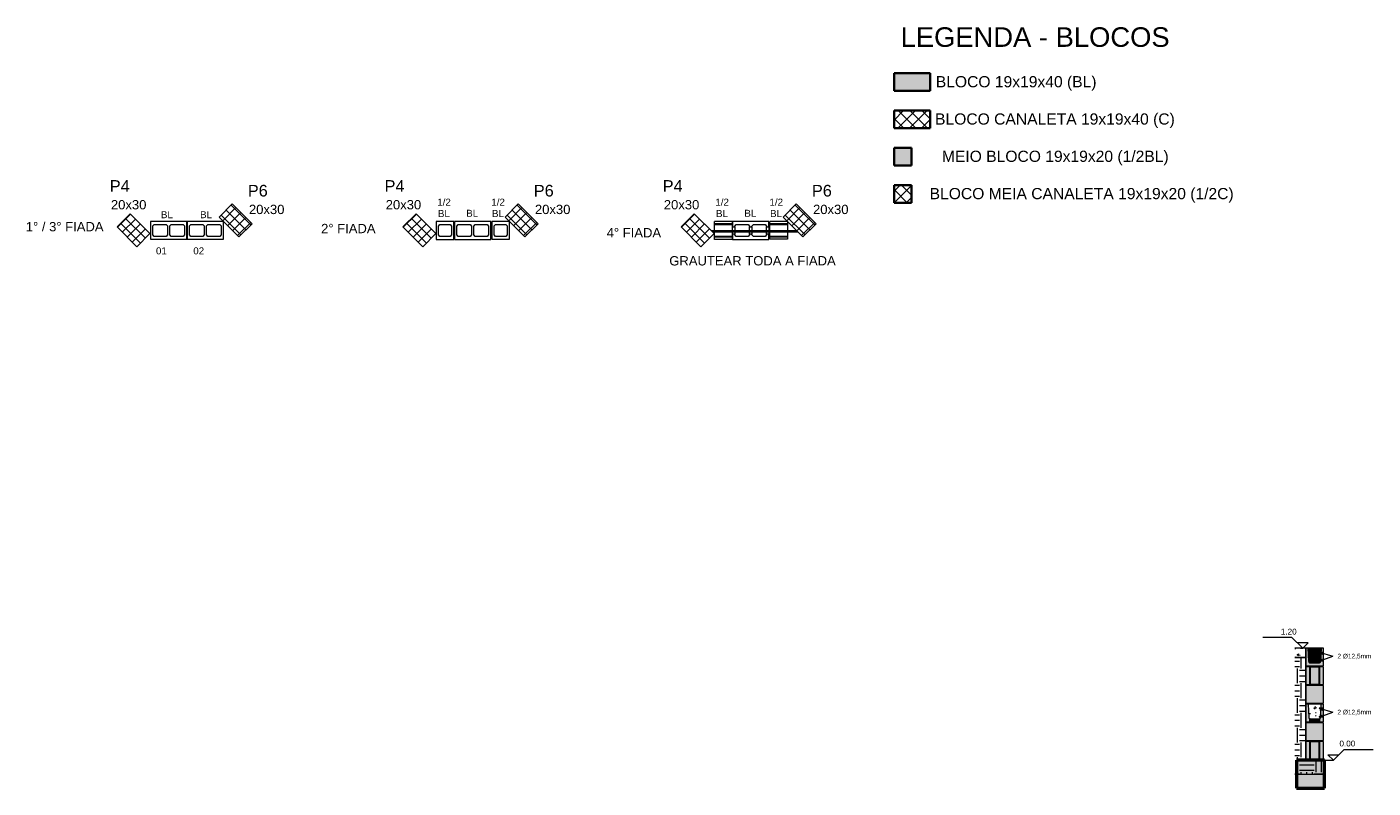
# Model space of a CAD drawing. Header units: centimetres. Extents: x -130 to 7200, y -149 to 786.
# Tile 10 of 10: x 5756 to 7200, y -30 to 786. Entities that reach past the tile are written whole.
import ezdxf

# ---------------------------------------------------------------- set-up
doc = ezdxf.new("R2010")
doc.units = ezdxf.units.CM
doc.layers.add('A-DETL', color=7, linetype='Continuous', lineweight=18, true_color=0x00a600)
for name, color, linetype, lineweight in [('A-DETL-GENF', 7, 'Continuous', 18), ('A-DETL-THIN', 7, 'Continuous', 18), ('A-GENM', 7, 'Continuous', 18), ('G-ANNO-DIMS', 7, 'Continuous', 9), ('G-ANNO-TEXT', 7, 'Continuous', 9), ('S-BEAM', 7, 'Continuous', 18), ('S-COLS', 7, 'Continuous', 18), ('S-COLS-IDEN', 7, 'Continuous', 9), ('S-RBAR', 7, 'Continuous', 18)]:
    doc.layers.add(name, color=color, linetype=linetype, lineweight=lineweight)
doc.styles.add('Arial', font='arial.ttf', dxfattribs={"height": 12.5})
doc.styles.add('Arial_1', font='arial.ttf', dxfattribs={"height": 10})
doc.styles.add('Arial_3', font='arial.ttf', dxfattribs={"height": 12})
doc.styles.add('Arial_4', font='arial.ttf', dxfattribs={"height": 21})
doc.styles.add('Arial_5', font='arial.ttf', dxfattribs={"height": 6.25})
doc.styles.add('Arial_B', font='arial.ttf', dxfattribs={"height": 10})
doc.styles.add('Arial_B_1', font='arial.ttf', dxfattribs={"height": 7.5})
doc.styles.add('Arial_B_2', font='arial.ttf', dxfattribs={"height": 5})
pattern_1 = [(45, (5385.3066, 994.274), (-5.3033, 5.3033), []), (135, (5385.3066, 994.274), (-5.3033, -5.3033), [])]
pattern_2 = [(45, (5692, 994.274), (-5.3033, 5.3033), []), (135, (5692, 994.274), (-5.3033, -5.3033), [])]
pattern_3 = [(45, (5990.244, 994.274), (-5.3033, 5.3033), []), (135, (5990.244, 994.274), (-5.3033, -5.3033), [])]
pattern_4 = [(45, (5605.3765, 0), (-6.36396, 6.36396), []), (135, (5605.3765, 0), (-6.36396, -6.36396), [])]
pattern_5 = [(50, (7136.973, 5), (18.219, -1.5938), [1.905, -20.955]), (355, (7136.973, 5), (-3.5242, 19.106), [1.524, -16.764]), (100.451, (7138.491, 4.867), (14.6942, 17.512), [1.619, -17.809]), (46.184, (7136.973, 10.08), (27.1077, -4.2045), [2.857, -31.432]), (96.636, (7139.232, 9.73), (23.7407, 24.743), [2.429, -26.714]), (351.184, (7136.973, 10.08), (23.7406, 24.743), [2.286, -25.146]), (21, (7139.513, 8.81), (15.162, -10.2267), [1.905, -20.955]), (326, (7139.513, 8.81), (6.1803, 18.419), [1.524, -16.764]), (71.451, (7140.776, 7.958), (21.3418, 8.1924), [1.619, -17.809]), (37.5, (7136.973, 5), (0.30864, 8.4551), [0.8382, -15.723, 0.8382, -16.18, -16.827]), (37.5, (7136.973, 5), (0.30864, 8.4551), [-33.579, 0.8382, -15.989]), (7.5, (7136.973, 5), (6.6816, 10.0178), [0.8382, -8.865, 0.8382, -15.342, -6.413]), (7.5, (7136.973, 5), (6.6816, 10.0178), [-25.883, 0.8382, -5.575]), (327.5, (7131.308, 5), (13.55866, -0.57276), [0.8382, -5.512, 0.8382, -18.974, -26.289]), (327.5, (7131.308, 5), (13.55866, -0.57276), [-26.162, 0.8382, -25.451]), (317.5, (7128.768, 5), (14.8125, 2.5429), [0.8382, -7.417, 0.8382, -12.319, -18.669]), (317.5, (7128.768, 5), (14.8125, 2.5429), [-21.412, 0.8382, -17.831])]

# ---------------------------------------------------------------- blocks, each defined once
blk = doc.blocks.new('Bloco de Concreto - Inteiro - Família 20 x 40 - Classe A-566821-1_ FIADA _ 3_ FIADA - PAREDE 03')
at = {"layer": 'A-GENM'}
for p, q in [((19.5, 9.5), (-19.5, 9.5)), ((-19.5, 9.5), (-19.5, -9.5)), ((-17, 4.8), (-15.5, 6.3)), ((-17, -4.8), (-17, 4.8)), ((-15.5, 6.3), (-2.75, 6.3)), ((-2.75, 6.3), (-1.25, 4.8)), ((-1.25, 4.8), (-1.25, -4.8)), ((1.25, 4.8), (2.75, 6.3)), ((1.25, -4.8), (1.25, 4.8)), ((2.75, 6.3), (15.5, 6.3)), ((15.5, 6.3), (17, 4.8)), ((17, 4.8), (17, -4.8)), ((19.5, -9.5), (19.5, 9.5)), ((-19.5, -9.5), (19.5, -9.5)), ((-15.5, -6.3), (-17, -4.8)), ((-2.75, -6.3), (-15.5, -6.3)), ((-1.25, -4.8), (-2.75, -6.3)), ((2.75, -6.3), (1.25, -4.8)), ((15.5, -6.3), (2.75, -6.3)), ((17, -4.8), (15.5, -6.3))]:
    blk.add_line(p, q, dxfattribs=at)
blk = doc.blocks.new('Bloco de Concreto - Meio - Família 20 x 40 - Classe A-568129-2_ FIADA - PAREDE 03')
at = {"layer": 'A-GENM'}
for p, q in [((9.5, 9.5), (-9.5, 9.5)), ((-9.5, 9.5), (-9.5, -9.5)), ((-7, 4.8), (-5.5, 6.3)), ((-7, -4.8), (-7, 4.8)), ((-5.5, 6.3), (5.5, 6.3)), ((5.5, 6.3), (7, 4.8)), ((7, 4.8), (7, -4.8)), ((9.5, -9.5), (9.5, 9.5)), ((-9.5, -9.5), (9.5, -9.5)), ((-5.5, -6.3), (-7, -4.8)), ((5.5, -6.3), (-5.5, -6.3)), ((7, -4.8), (5.5, -6.3))]:
    blk.add_line(p, q, dxfattribs=at)
blk = doc.blocks.new('Bloco de Concreto - Inteiro - Família 20 x 40 - Classe A-566821-2_ FIADA - PAREDE 03')
at = {"layer": 'A-GENM'}
for p, q in [((19.5, 9.5), (-19.5, 9.5)), ((-19.5, 9.5), (-19.5, -9.5)), ((-17, 4.8), (-15.5, 6.3)), ((-17, -4.8), (-17, 4.8)), ((-15.5, 6.3), (-2.75, 6.3)), ((-2.75, 6.3), (-1.25, 4.8)), ((-1.25, 4.8), (-1.25, -4.8)), ((1.25, 4.8), (2.75, 6.3)), ((1.25, -4.8), (1.25, 4.8)), ((2.75, 6.3), (15.5, 6.3)), ((15.5, 6.3), (17, 4.8)), ((17, 4.8), (17, -4.8)), ((19.5, -9.5), (19.5, 9.5)), ((-19.5, -9.5), (19.5, -9.5)), ((-15.5, -6.3), (-17, -4.8)), ((-2.75, -6.3), (-15.5, -6.3)), ((-1.25, -4.8), (-2.75, -6.3)), ((2.75, -6.3), (1.25, -4.8)), ((15.5, -6.3), (2.75, -6.3)), ((17, -4.8), (15.5, -6.3))]:
    blk.add_line(p, q, dxfattribs=at)
blk = doc.blocks.new('Bloco de Concreto - Meia Canaleta - Família 20 x 40 - Classe A-568130-4_ FIADA - PAREDE 03')
at = {"layer": 'A-GENM'}
for p, q in [((-9.5, 7), (-9.5, 9.5)), ((9.5, 9.5), (-9.5, 9.5)), ((-9.5, 6.3), (-9.5, 7)), ((9.5, 7), (-9.5, 7)), ((-9.5, 4.9), (-9.5, 6.3)), ((-9.5, 6.3), (9.5, 6.3)), ((-9.5, -0.1), (-9.5, 4.9)), ((9.5, 9.5), (9.5, 7)), ((9.5, 7), (9.5, 6.3)), ((9.5, 6.3), (9.5, 4.9)), ((9.5, 4.9), (9.5, -0.1)), ((-9.5, -4.9), (-9.5, -1.4)), ((-9.5, -6.3), (-9.5, -4.9)), ((-9.5, -7), (-9.5, -6.3)), ((9.5, -6.3), (-9.5, -6.3)), ((-9.5, -9.5), (-9.5, -7)), ((9.5, -7), (-9.5, -7)), ((9.5, -9.5), (-9.5, -9.5)), ((9.5, -1.4), (9.5, -4.9)), ((9.5, -4.9), (9.5, -6.3)), ((9.5, -6.3), (9.5, -7)), ((9.5, -7), (9.5, -9.5))]:
    blk.add_line(p, q, dxfattribs=at)
blk = doc.blocks.new('Bloco de Concreto - Meia Canaleta - Família 20 x 40 - Classe A-V58-4_ FIADA - PAREDE 03')
at = {"layer": 'A-GENM'}
for p, q in [((-9.5, 7), (-9.5, 9.5)), ((9.5, 9.5), (-9.5, 9.5)), ((-9.5, 6.3), (-9.5, 7)), ((9.5, 7), (-9.5, 7)), ((-9.5, 4.9), (-9.5, 6.3)), ((-9.5, 6.3), (9.5, 6.3)), ((-9.5, -0.1), (-9.5, 4.9)), ((9.5, 9.5), (9.5, 7)), ((9.5, 7), (9.5, 6.3)), ((9.5, 6.3), (9.5, 4.9)), ((9.5, 4.9), (9.5, -0.1)), ((-9.5, -4.9), (-9.5, -1.4)), ((-9.5, -6.3), (-9.5, -4.9)), ((-9.5, -7), (-9.5, -6.3)), ((9.5, -6.3), (-9.5, -6.3)), ((-9.5, -9.5), (-9.5, -7)), ((9.5, -7), (-9.5, -7)), ((9.5, -9.5), (-9.5, -9.5)), ((9.5, -1.4), (9.5, -4.9)), ((9.5, -4.9), (9.5, -6.3)), ((9.5, -6.3), (9.5, -7)), ((9.5, -7), (9.5, -9.5))]:
    blk.add_line(p, q, dxfattribs=at)
blk = doc.blocks.new('Bloco de Concreto - Canaleta Inteira - Família 20 x 40 - Classe A-568131-4_ FIADA - PAREDE 03')
at = {"layer": 'A-GENM'}
for p, q in [((-19.5, 9.5), (-19.5, 4)), ((19.5, 9.5), (-19.5, 9.5)), ((-19.5, 4), (-17, 4)), ((-19.5, -0.1), (-19.5, 4)), ((-17, 4.8), (-15.5, 6.3)), ((-17, 4), (-17, 4.8)), ((-17, 4), (-17, -0.1)), ((-15.5, 6.3), (-2.8, 6.3)), ((-2.8, 6.3), (-1.2, 4.8)), ((-1.2, 4.8), (-1.2, 4)), ((-1.2, 4), (1.2, 4)), ((-1.2, -0.1), (-1.2, 4)), ((1.2, 4.8), (2.8, 6.3)), ((1.2, 4), (1.2, 4.8)), ((1.2, 4), (1.2, -0.1)), ((2.8, 6.3), (15.5, 6.3)), ((15.5, 6.3), (17, 4.8)), ((17, 4.8), (17, 4)), ((17, 4), (19.5, 4)), ((17, -0.1), (17, 4)), ((19.5, 4), (19.5, 9.5)), ((19.5, 4), (19.5, -0.1)), ((-19.5, -4), (-19.5, -1.4)), ((-17, -4), (-19.5, -4)), ((-19.5, -4), (-19.5, -9.5)), ((-19.5, -9.5), (19.5, -9.5)), ((-17, -1.4), (-17, -4)), ((-17, -4.8), (-17, -4)), ((-15.5, -6.3), (-17, -4.8)), ((-2.8, -6.3), (-15.5, -6.3)), ((-1.2, -4.8), (-2.8, -6.3)), ((-1.2, -4), (-1.2, -1.4)), ((1.2, -4), (-1.2, -4)), ((-1.2, -4), (-1.2, -4.8)), ((1.2, -1.4), (1.2, -4)), ((1.2, -4.8), (1.2, -4)), ((2.8, -6.3), (1.2, -4.8)), ((15.5, -6.3), (2.8, -6.3)), ((17, -4.8), (15.5, -6.3)), ((17, -4), (17, -1.4)), ((19.5, -4), (17, -4)), ((17, -4), (17, -4.8)), ((19.5, -1.4), (19.5, -4)), ((19.5, -9.5), (19.5, -4))]:
    blk.add_line(p, q, dxfattribs=at)
blk = doc.blocks.new('Bloco de Concreto - Inteiro - Família 20 x 40 - Classe A-563312-Corte 1')
at = {"layer": 'A-GENM', "true_color": 0x808080}
h = blk.add_hatch(color=8, dxfattribs=at)
h.paths.add_polyline_path([(-235.1, 1), (-235.1, 20), (-239.4, 20), (-239.4, 1)])
h.paths.add_polyline_path([(-249.7, 1), (-249.7, 20), (-254.1, 20), (-254.1, 1)])
for points in [[(-249.7, 1), (-249.4, 1), (-249.4, 20), (-249.7, 20)], [(-239.8, 1), (-239.8, 20), (-249.4, 20), (-249.4, 1)], [(-239.8, 1), (-239.4, 1), (-239.4, 20), (-239.8, 20)]]:
    blk.add_hatch(color=8, dxfattribs=at).paths.add_polyline_path(points)
at = {"layer": 'A-GENM'}
for p, q in [((-249.7, 20), (-254.1, 20)), ((-254.1, 20), (-254.1, 1)), ((-249.7, 1), (-249.7, 20)), ((-249.7, 20), (-249.4, 20)), ((-249.4, 20), (-239.8, 20)), ((-249.4, 20), (-249.4, 1)), ((-239.8, 20), (-239.4, 20)), ((-239.8, 1), (-239.8, 20)), ((-235.1, 20), (-239.4, 20)), ((-239.4, 20), (-239.4, 1)), ((-235.1, 1), (-235.1, 20)), ((-254.1, 1), (-249.7, 1)), ((-249.4, 1), (-249.7, 1)), ((-239.8, 1), (-249.4, 1)), ((-239.4, 1), (-239.8, 1)), ((-239.4, 1), (-235.1, 1))]:
    blk.add_line(p, q, dxfattribs=at)
blk = doc.blocks.new('Bloco de Concreto - Meio - Família 20 x 40 - Classe A-561403-Corte 1')
at = {"layer": 'A-GENM', "true_color": 0x808080}
blk.add_hatch(color=8, dxfattribs=at).paths.add_polyline_path([(-235.1, 21), (-235.1, 40), (-254.1, 40), (-254.1, 21)])
at = {"layer": 'A-GENM'}
for p, q in [((-235.1, 40), (-254.1, 40)), ((-254.1, 40), (-254.1, 21)), ((-235.1, 21), (-235.1, 40)), ((-254.1, 21), (-235.1, 21))]:
    blk.add_line(p, q, dxfattribs=at)
blk = doc.blocks.new('Bloco de Concreto - Canaleta Inteira - Família 20 x 40 - Classe A-564278-Corte 1')
at = {"layer": 'A-GENM', "true_color": 0x808080}
for points in [[(-239.4, 41), (-235.1, 41), (-235.1, 60), (-237.6, 60), (-238.3, 45.6), (-238.4, 45.1), (-238.5, 44.9), (-238.7, 44.6), (-239, 44.4), (-239.4, 44.2), (-239.4, 41.3), (-249.7, 41.3), (-249.7, 44.2), (-249.8, 44.2), (-250.2, 44.4), (-250.5, 44.6), (-250.7, 44.9), (-250.8, 45.2), (-250.9, 45.6), (-251.6, 60), (-254.1, 60), (-254.1, 41), (-249.7, 41)], [(-249.4, 41.3), (-249.4, 44.2), (-249.5, 44.2), (-249.7, 44.2), (-249.7, 41.3), (-249.5, 41.3)], [(-239.8, 41.3), (-239.8, 44.2), (-249.4, 44.2), (-249.4, 41.3), (-240.6, 41.3)], [(-239.8, 41.3), (-239.4, 41.3), (-239.4, 44.2), (-239.8, 44.2)]]:
    blk.add_hatch(color=8, dxfattribs=at).paths.add_polyline_path(points)
at = {"layer": 'A-GENM'}
for p, q in [((-251.6, 60), (-254.1, 60)), ((-254.1, 60), (-254.1, 41)), ((-235.1, 60), (-237.6, 60)), ((-235.1, 41), (-235.1, 60)), ((-249.7, 41.3), (-249.7, 44.2)), ((-249.4, 44.2), (-249.4, 41.3)), ((-239.8, 41.3), (-239.8, 44.2)), ((-239.4, 44.2), (-239.4, 41.3)), ((-254.1, 41), (-235.1, 41)), ((-239.4, 41.3), (-249.7, 41.3))]:
    blk.add_line(p, q, dxfattribs=at)
blk = doc.blocks.new('Bloco de Concreto - Inteiro - Família 20 x 40 - Classe A-V59-Corte 1')
at = {"layer": 'A-GENM', "true_color": 0x808080}
h = blk.add_hatch(color=8, dxfattribs=at)
h.paths.add_polyline_path([(-254.1, 81), (-249.7, 81), (-249.7, 100), (-254.1, 100), (-254.1, 83.8)])
h.paths.add_polyline_path([(-235.1, 81), (-235.1, 100), (-239.4, 100), (-239.4, 81)])
for points in [[(-249.7, 81), (-249.4, 81), (-249.4, 100), (-249.7, 100), (-249.7, 83.8)], [(-239.8, 81), (-239.8, 100), (-249.4, 100), (-249.4, 81)], [(-239.8, 81), (-239.4, 81), (-239.4, 100), (-239.8, 100), (-239.8, 83.8)]]:
    blk.add_hatch(color=8, dxfattribs=at).paths.add_polyline_path(points)
at = {"layer": 'A-GENM'}
for p, q in [((-249.7, 100), (-254.1, 100)), ((-254.1, 100), (-254.1, 81)), ((-249.7, 81), (-249.7, 100)), ((-249.7, 100), (-249.4, 100)), ((-249.4, 100), (-239.8, 100)), ((-249.4, 100), (-249.4, 81)), ((-239.8, 100), (-239.4, 100)), ((-239.8, 81), (-239.8, 100)), ((-235.1, 100), (-239.4, 100)), ((-239.4, 100), (-239.4, 81)), ((-235.1, 81), (-235.1, 100)), ((-254.1, 81), (-249.7, 81)), ((-249.4, 81), (-249.7, 81)), ((-239.8, 81), (-249.4, 81)), ((-239.4, 81), (-239.8, 81)), ((-239.4, 81), (-235.1, 81))]:
    blk.add_line(p, q, dxfattribs=at)
blk = doc.blocks.new('Bloco de Concreto - Meia Canaleta - Família 20 x 40 - Classe A-562384-Corte 1')
at = {"layer": 'A-GENM', "true_color": 0x808080}
blk.add_hatch(color=8, dxfattribs=at).paths.add_polyline_path([(-239.7, 101), (-235.1, 101), (-235.1, 120), (-237.6, 120), (-238.3, 105.6), (-238.4, 105), (-238.7, 104.6), (-239.2, 104.3), (-239.7, 104.2), (-249.5, 104.2), (-250.1, 104.3), (-250.5, 104.6), (-250.8, 105.1), (-250.9, 105.6), (-251.6, 120), (-254.1, 120), (-254.1, 101), (-249.5, 101)])
at = {"layer": 'A-GENM'}
for p, q in [((-251.6, 120), (-254.1, 120)), ((-254.1, 120), (-254.1, 101)), ((-235.1, 120), (-237.6, 120)), ((-235.1, 101), (-235.1, 120)), ((-254.1, 101), (-235.1, 101))]:
    blk.add_line(p, q, dxfattribs=at)
at = {"layer": 'A-GENM', "color": 250, "true_color": 0x404040}
for p, q in [((-250.9, 105.6), (-251.6, 120)), ((-237.6, 120), (-238.3, 105.6)), ((-239.7, 104.2), (-249.5, 104.2))]:
    blk.add_line(p, q, dxfattribs=at)
for centre, radius, start, end in [((-249.5, 105.6), 1.41, 180, 199.9712), ((-249.5, 105.6), 1.41, 205.0288, 244.9712), ((-249.5, 105.6), 1.41, 250.0288, 270), ((-239.7, 105.6), 1.4, 270, 286.1442), ((-239.7, 105.6), 1.4, 287.9219, 289.9712), ((-239.7, 105.6), 1.4, 295.0288, 334.9712), ((-239.7, 105.6), 1.4, 340.0288, 0)]:
    blk.add_arc(centre, radius, start, end, dxfattribs=at)
at = {"layer": 'A-GENM'}
for centre, radius, start, end in [((-249.5, 105.6), 1.41, 199.9712, 205.0288), ((-249.5, 105.6), 1.41, 244.9712, 250.0288), ((-239.7, 105.6), 1.4, 289.9712, 295.0288), ((-239.7, 105.6), 1.4, 334.9712, 340.0288)]:
    blk.add_arc(centre, radius, start, end, dxfattribs=at)
blk = doc.blocks.new('Elevações de ponto - Elevação de spot 2 - Cabeça do nível-169080-Corte 1')
at = {"layer": 'G-ANNO-DIMS'}
for p, q in [((-269, 131.5), (-300.1, 131.5)), ((-257.5, 120), (-269, 131.5)), ((-251.7, 125.8), (-263.3, 125.8)), ((-257.5, 120), (-251.7, 125.8))]:
    blk.add_line(p, q, dxfattribs=at)

msp = doc.modelspace()

# ---------------------------------------------------------------- hatches: boundary and pattern name
at = {"layer": 'A-DETL-GENF', "true_color": 0xdddddd}
for points in [[(6725.121, 717.646), (6725.121, 736.646), (6686.363, 736.646), (6686.363, 717.646)], [(6705.123, 637.646), (6705.123, 656.646), (6686.363, 656.646), (6686.363, 637.646)]]:
    msp.add_hatch(color=254, dxfattribs=at).paths.add_polyline_path(points)
at = {"layer": 'A-DETL-GENF'}
h = msp.add_hatch(dxfattribs=at)
h.set_pattern_fill('FP_20', color=256, style=0, pattern_type=2)
h.set_pattern_definition(pattern_4)
h.paths.add_polyline_path([(6725.121, 677.646), (6725.121, 696.646), (6686.363, 696.646), (6686.363, 677.646)])
h = msp.add_hatch(dxfattribs=at)
h.set_pattern_fill('FP_20', color=256, style=0, pattern_type=2)
h.set_pattern_definition(pattern_4)
h.paths.add_polyline_path([(6705.123, 597.646), (6705.123, 616.646), (6686.363, 616.646), (6686.363, 597.646)])
at = {"layer": 'A-DETL-GENF', "true_color": 0xbfbfbf}
msp.add_hatch(color=9, dxfattribs=at).paths.add_polyline_path([(7142.447, 104.2), (7143.033, 104.34), (7143.435, 104.609), (7143.75, 105.123), (7143.845, 105.615), (7144.544, 120), (7130.544, 120), (7131.244, 105.615), (7131.386, 105.022), (7131.658, 104.614), (7132.178, 104.296), (7132.659, 104.2)])
at = {"layer": 'A-DETL-GENF'}
h = msp.add_hatch(dxfattribs=at)
h.set_pattern_fill('FP_21', color=256, style=0, pattern_type=2)
h.set_pattern_definition(pattern_5)
h.paths.add_polyline_path([(7142.447, 44.2), (7142.809, 44.248), (7143.146, 44.387), (7143.435, 44.609), (7143.657, 44.899), (7143.797, 45.236), (7143.844, 45.597), (7144.544, 60), (7130.544, 60), (7131.244, 45.615), (7131.292, 45.249), (7131.434, 44.907), (7131.658, 44.614), (7131.951, 44.39), (7132.293, 44.248), (7132.659, 44.2)])
at = {"layer": 'A-GENM'}
h = msp.add_hatch(dxfattribs=at)
h.set_pattern_fill('FP_21', color=256, style=0, pattern_type=2)
h.set_pattern_definition(pattern_5)
h.paths.add_polyline_path([(7116.291, 110), (7128.044, 110), (7128.044, 120), (7116.291, 120), (7116.291, 112.351)])
at = {"layer": 'A-GENM', "true_color": 0x592d00}
h = msp.add_hatch(dxfattribs=at)
h.set_pattern_fill('FP_22', color=38, style=0, pattern_type=2)
h.set_pattern_definition([(0, (7136.973, 5), (15.875, 15.875), [15.875, -15.875]), (0, (7136.973, 10.953), (15.875, 15.875), [15.875, -15.875]), (0, (7136.973, 16.906), (15.875, 15.875), [15.875, -15.875]), (90, (7138.957, 18.891), (-15.875, 15.875), [15.875, -15.875]), (90, (7144.91, 18.891), (-15.875, 15.875), [15.875, -15.875]), (90, (7150.863, 18.891), (-15.875, 15.875), [15.875, -15.875])])
h.paths.add_polyline_path([(7128.044, -15), (7148.838, -15), (7148.838, 0), (7128.044, 0), (7128.044, 110), (7116.291, 110), (7116.291, -15)])
at = {"layer": 'G-ANNO-TEXT', "true_color": 0xff0000}
for points in [[(7142.418, 115.613), (7145.749, 113.617), (7146.3, 115.55)], [(7142.156, 105.942), (7146.019, 106.334), (7145.305, 108.213)], [(7142.156, 45.942), (7146.019, 46.334), (7145.305, 48.213)], [(7142.418, 55.613), (7145.749, 53.617), (7146.3, 55.55)]]:
    msp.add_hatch(color=1, dxfattribs=at).paths.add_polyline_path(points)
at = {"layer": 'S-BEAM', "true_color": 0xf0f0f0}
msp.add_hatch(color=7, dxfattribs=at).paths.add_polyline_path([(7118.044, -30), (7148.044, -30), (7148.044, 0), (7118.044, 0)])
at = {"layer": 'S-COLS', "true_color": 0x008000}
h = msp.add_hatch(dxfattribs=at)
h.set_pattern_fill('FP_19', color=96, style=0, pattern_type=2)
h.set_pattern_definition(pattern_1)
h.paths.add_polyline_path([(5983.721, 561.08), (5997.856, 575.229), (5976.633, 596.432), (5962.498, 582.284)])
h = msp.add_hatch(dxfattribs=at)
h.set_pattern_fill('FP_19', color=96, style=0, pattern_type=2)
h.set_pattern_definition(pattern_2)
h.paths.add_polyline_path([(6290.414, 561.08), (6304.549, 575.229), (6283.327, 596.432), (6269.191, 582.284)])
h = msp.add_hatch(dxfattribs=at)
h.set_pattern_fill('FP_19', color=96, style=0, pattern_type=2)
h.set_pattern_definition(pattern_3)
h.paths.add_polyline_path([(6588.658, 561.08), (6602.794, 575.229), (6581.571, 596.432), (6567.435, 582.284), (6578.033, 571.696)])
h = msp.add_hatch(dxfattribs=at)
h.set_pattern_fill('FP_19', color=96, style=0, pattern_type=2)
h.set_pattern_definition(pattern_1)
h.paths.add_polyline_path([(5874.303, 550.603), (5888.438, 564.751), (5867.216, 585.955), (5853.08, 571.806)])
h = msp.add_hatch(dxfattribs=at)
h.set_pattern_fill('FP_19', color=96, style=0, pattern_type=2)
h.set_pattern_definition(pattern_2)
h.paths.add_polyline_path([(6180.996, 550.603), (6195.131, 564.751), (6173.909, 585.955), (6159.773, 571.806)])
h = msp.add_hatch(dxfattribs=at)
h.set_pattern_fill('FP_19', color=96, style=0, pattern_type=2)
h.set_pattern_definition(pattern_3)
h.paths.add_polyline_path([(6479.24, 550.603), (6493.376, 564.751), (6472.153, 585.955), (6458.017, 571.806), (6475.204, 554.636)])
at = {"layer": 'S-RBAR', "true_color": 0x404040}
h = msp.add_hatch(color=250, dxfattribs=at)
edge = h.paths.add_edge_path()
edge.add_arc((7141.544, 116), 0.625, 0, 360)
at = {"layer": 'S-RBAR'}
for points in [[(7141.544, 115.375), (7142.085, 115.687), (7142.085, 116.312), (7141.544, 116.625), (7141.003, 116.312), (7141.003, 115.687)], [(7141.544, 105.375), (7142.085, 105.687), (7142.085, 106.312), (7141.544, 106.625), (7141.003, 106.312), (7141.003, 105.687)]]:
    msp.add_hatch(color=256, dxfattribs=at).paths.add_polyline_path(points)
at = {"layer": 'S-RBAR', "true_color": 0x404040}
h = msp.add_hatch(color=250, dxfattribs=at)
edge = h.paths.add_edge_path()
edge.add_arc((7141.544, 106), 0.625, 0, 360)

# ---------------------------------------------------------------- linework, layer by layer
at = {"layer": 'A-DETL', "color": 7, "lineweight": 35}
for p, q in [((6686.363, 736.646), (6725.121, 736.646)), ((6686.363, 717.646), (6686.363, 736.646)), ((6725.121, 736.646), (6725.121, 717.646)), ((6725.121, 717.646), (6686.363, 717.646)), ((6686.363, 696.646), (6725.121, 696.646)), ((6686.363, 677.646), (6686.363, 696.646)), ((6725.121, 696.646), (6725.121, 677.646)), ((6725.121, 677.646), (6686.363, 677.646)), ((6686.363, 656.646), (6705.123, 656.646)), ((6686.363, 637.646), (6686.363, 656.646)), ((6705.123, 656.646), (6705.123, 637.646)), ((6705.123, 637.646), (6686.363, 637.646)), ((6686.363, 616.646), (6705.123, 616.646)), ((6686.363, 597.646), (6686.363, 616.646)), ((6705.123, 616.646), (6705.123, 597.646)), ((6705.123, 597.646), (6686.363, 597.646))]:
    msp.add_line(p, q, dxfattribs=at)
at = {"layer": 'A-DETL-THIN'}
for p, q in [((6725.121, 736.646), (6686.363, 736.646)), ((6686.363, 736.646), (6686.363, 717.646)), ((6725.121, 717.646), (6725.121, 736.646)), ((6686.363, 717.646), (6725.121, 717.646)), ((6725.121, 696.646), (6686.363, 696.646)), ((6686.363, 696.646), (6686.363, 677.646)), ((6725.121, 677.646), (6725.121, 696.646)), ((6686.363, 677.646), (6725.121, 677.646)), ((6705.123, 656.646), (6686.363, 656.646)), ((6686.363, 656.646), (6686.363, 637.646)), ((6705.123, 637.646), (6705.123, 656.646)), ((6686.363, 637.646), (6705.123, 637.646)), ((6705.123, 616.646), (6686.363, 616.646)), ((6686.363, 616.646), (6686.363, 597.646)), ((6705.123, 597.646), (6705.123, 616.646)), ((6686.363, 597.646), (6705.123, 597.646)), ((7144.544, 120), (7130.544, 120)), ((7130.544, 120), (7131.244, 105.615)), ((7143.844, 105.597), (7144.544, 120)), ((7132.659, 104.2), (7142.447, 104.2)), ((7144.544, 60), (7130.544, 60)), ((7130.544, 60), (7131.244, 45.615)), ((7143.844, 45.597), (7144.544, 60)), ((7132.659, 44.2), (7142.447, 44.2))]:
    msp.add_line(p, q, dxfattribs=at)
for centre, radius, start, end in [((7132.659, 105.615), 1.415, 180, 270), ((7142.447, 105.597), 1.397, 270, 360), ((7132.659, 45.615), 1.415, 180, 270), ((7142.447, 45.597), 1.397, 270, 360)]:
    msp.add_arc(centre, radius, start, end, dxfattribs=at)
at = {"layer": 'A-GENM'}
for p, q in [((7128.044, 120), (7116.291, 120)), ((7128.044, 110), (7128.044, 120)), ((7116.291, 110), (7128.044, 110)), ((7128.044, 110), (7116.291, 110)), ((7128.044, 0), (7128.044, 110)), ((7148.838, 0), (7128.044, 0)), ((7116.291, -15), (7148.838, -15))]:
    msp.add_line(p, q, dxfattribs=at)
at = {"layer": 'G-ANNO-DIMS', "lineweight": 18}
for p, q in [((7122.169, 120), (7124.628, 120)), ((7147.044, 0), (7157.503, 0))]:
    msp.add_line(p, q, dxfattribs=at)
at = {"layer": 'G-ANNO-TEXT', "color": 1, "true_color": 0xff0000}
for p, q in [((7142.418, 115.613), (7145.749, 113.617)), ((7146.3, 115.55), (7142.418, 115.613)), ((7142.418, 115.613), (7156.807, 111.505)), ((7145.749, 113.617), (7146.3, 115.55)), ((7142.156, 105.942), (7156.807, 111.505)), ((7145.305, 108.213), (7142.156, 105.942)), ((7142.156, 105.942), (7146.019, 106.334)), ((7146.019, 106.334), (7145.305, 108.213)), ((7142.156, 45.942), (7156.807, 51.505)), ((7145.305, 48.213), (7142.156, 45.942)), ((7142.156, 45.942), (7146.019, 46.334)), ((7142.418, 55.613), (7145.749, 53.617)), ((7146.3, 55.55), (7142.418, 55.613)), ((7142.418, 55.613), (7156.807, 51.505)), ((7146.019, 46.334), (7145.305, 48.213)), ((7145.749, 53.617), (7146.3, 55.55))]:
    msp.add_line(p, q, dxfattribs=at)
at = {"layer": 'S-BEAM', "lineweight": 50}
for p, q in [((7148.044, 0), (7118.044, 0)), ((7118.044, 0), (7118.044, -30)), ((7148.044, -30), (7148.044, 0)), ((7118.044, -30), (7148.044, -30))]:
    msp.add_line(p, q, dxfattribs=at)
at = {"layer": 'S-COLS', "color": 96, "true_color": 0x008000}
for p, q in [((5962.498, 582.284), (5976.633, 596.432)), ((5976.633, 596.432), (5997.856, 575.229)), ((6269.191, 582.284), (6283.327, 596.432)), ((6283.327, 596.432), (6304.549, 575.229)), ((6567.435, 582.284), (6581.571, 596.432)), ((6581.571, 596.432), (6602.794, 575.229)), ((5853.08, 571.806), (5867.216, 585.955)), ((5867.216, 585.955), (5888.438, 564.751)), ((5983.721, 561.08), (5962.498, 582.284)), ((6159.773, 571.806), (6173.909, 585.955)), ((6173.909, 585.955), (6195.131, 564.751)), ((6290.414, 561.08), (6269.191, 582.284)), ((6458.017, 571.806), (6472.153, 585.955)), ((6472.153, 585.955), (6493.376, 564.751)), ((6588.658, 561.08), (6567.435, 582.284)), ((5874.303, 550.603), (5853.08, 571.806)), ((5888.438, 564.751), (5874.303, 550.603)), ((5997.856, 575.229), (5983.721, 561.08)), ((6180.996, 550.603), (6159.773, 571.806)), ((6195.131, 564.751), (6180.996, 550.603)), ((6304.549, 575.229), (6290.414, 561.08)), ((6479.24, 550.603), (6458.017, 571.806)), ((6493.376, 564.751), (6479.24, 550.603)), ((6602.794, 575.229), (6588.658, 561.08))]:
    msp.add_line(p, q, dxfattribs=at)
at = {"layer": 'S-RBAR'}
for p, q in [((6490.275, 567.856), (6581.869, 567.856)), ((6491.526, 566.606), (6583.12, 566.606)), ((7141.544, 116.625), (7141.003, 116.312)), ((7141.003, 116.312), (7141.003, 115.687)), ((7141.003, 115.687), (7141.544, 115.375)), ((7142.085, 116.312), (7141.544, 116.625)), ((7141.544, 115.375), (7142.085, 115.687)), ((7142.085, 115.687), (7142.085, 116.312)), ((7141.544, 106.625), (7141.003, 106.312)), ((7141.003, 106.312), (7141.003, 105.687)), ((7141.003, 105.687), (7141.544, 105.375)), ((7142.085, 106.312), (7141.544, 106.625)), ((7141.544, 105.375), (7142.085, 105.687)), ((7142.085, 105.687), (7142.085, 106.312))]:
    msp.add_line(p, q, dxfattribs=at)
at = {"layer": 'S-RBAR', "color": 250, "true_color": 0x404040}
for centre in [(7141.544, 116), (7141.544, 106)]:
    msp.add_circle(centre, 0.625, dxfattribs=at)

# ---------------------------------------------------------------- block references
at = {"layer": 'A-GENM', "rotation": 180}
for p in [(5908.472, 568.002), (5947.743, 568.002)]:
    msp.add_blockref('Bloco de Concreto - Inteiro - Família 20 x 40 - Classe A-566821-1_ FIADA _ 3_ FIADA - PAREDE 03', p, dxfattribs=at)
at = {"layer": 'A-GENM'}
for name, p in [('Bloco de Concreto - Meio - Família 20 x 40 - Classe A-568129-2_ FIADA - PAREDE 03', (6204.936, 567.984)), ('Bloco de Concreto - Inteiro - Família 20 x 40 - Classe A-566821-2_ FIADA - PAREDE 03', (6234.436, 567.989)), ('Bloco de Concreto - Meio - Família 20 x 40 - Classe A-568129-2_ FIADA - PAREDE 03', (6264.436, 568.002)), ('Bloco de Concreto - Meia Canaleta - Família 20 x 40 - Classe A-568130-4_ FIADA - PAREDE 03', (6503.18, 567.984)), ('Bloco de Concreto - Canaleta Inteira - Família 20 x 40 - Classe A-568131-4_ FIADA - PAREDE 03', (6532.68, 567.989)), ('Bloco de Concreto - Meia Canaleta - Família 20 x 40 - Classe A-V58-4_ FIADA - PAREDE 03', (6562.68, 568.002)), ('Bloco de Concreto - Meia Canaleta - Família 20 x 40 - Classe A-562384-Corte 1', (7382.118, 0)), ('Bloco de Concreto - Inteiro - Família 20 x 40 - Classe A-V59-Corte 1', (7382.118, 0)), ('Bloco de Concreto - Meio - Família 20 x 40 - Classe A-561403-Corte 1', (7382.118, 40)), ('Bloco de Concreto - Canaleta Inteira - Família 20 x 40 - Classe A-564278-Corte 1', (7382.118, 0)), ('Bloco de Concreto - Meio - Família 20 x 40 - Classe A-561403-Corte 1', (7382.118, 0)), ('Bloco de Concreto - Inteiro - Família 20 x 40 - Classe A-563312-Corte 1', (7382.118, 0))]:
    msp.add_blockref(name, p, dxfattribs=at)
at = {"layer": 'G-ANNO-DIMS'}
msp.add_blockref('Elevações de ponto - Elevação de spot 2 - Cabeça do nível-169080-Corte 1', (7382.118, 0), dxfattribs=at)
at = {"layer": 'G-ANNO-DIMS', "extrusion": (0, 0, -1)}
msp.add_blockref('Elevações de ponto - Elevação de spot 2 - Cabeça do nível-169080-Corte 1', (-6900.013, -120), dxfattribs=at)

# ---------------------------------------------------------------- texts
at = {"layer": 'G-ANNO-DIMS', "lineweight": 18, "char_height": 6.25, "width": 20.35401, "attachment_point": 1, "line_spacing_factor": 0.941778, "style": 'Arial_5'}
for s, insert in [('1.20', (7101.147, 140.908)), ('0.00', (7164.022, 20.908))]:
    msp.add_mtext(s, dxfattribs=dict(at, insert=insert))
at = {"layer": 'G-ANNO-TEXT', "insert": (6693.399, 785.928), "char_height": 21, "width": 354.50621, "attachment_point": 1, "style": 'Arial_4', "bg_fill": 3, "box_fill_scale": 1.25, "bg_fill_color": 256, "bg_fill_true_color": 13158600, "bg_fill_transparency": 0}
msp.add_mtext('LEGENDA - BLOCOS', dxfattribs=at)
at = {"layer": 'G-ANNO-TEXT', "color": 18, "true_color": 0x010000, "char_height": 12, "attachment_point": 1, "style": 'Arial_3'}
for s, insert, width in [('BLOCO 19x19x40 (BL)', (6731.148, 733.553), 213.08854), ('BLOCO CANALETA 19x19x40 (C)', (6730.369, 693.553), 317.94926), ('MEIO BLOCO 19x19x20 (1/2BL)', (6737.719, 653.553), 300.1518), ('BLOCO MEIA CANALETA 19x19x20 (1/2C)', (6724.548, 613.553), 403.08848)]:
    msp.add_mtext(s, dxfattribs=dict(at, insert=insert, width=width))
at = {"layer": 'G-ANNO-TEXT', "color": 5, "true_color": 0x0000ff, "char_height": 7.5, "attachment_point": 1, "rotation": 0.025967, "style": 'Arial_B_1'}
for s, insert, width in [('1/2', (6196.524, 602.139), 18.03797), ('1/2', (6254.524, 602.165), 18.03797), ('1/2', (6494.768, 602.139), 18.03797), ('1/2', (6552.768, 602.165), 18.03797), ('BL', (5900.164, 588.655), 16.83544), ('BL', (5942.164, 588.674), 16.83544), ('BL', (6197.191, 589.902), 16.83544), ('BL', (6227.554, 590.153), 16.83544), ('BL', (6255.191, 589.929), 16.83544), ('BL', (6495.435, 589.902), 16.83544), ('BL', (6525.798, 590.153), 16.83544), ('BL', (6553.435, 589.929), 16.83544)]:
    msp.add_mtext(s, dxfattribs=dict(at, insert=insert, width=width))
at = {"layer": 'G-ANNO-TEXT', "color": 1, "true_color": 0xff0000, "attachment_point": 1, "rotation": 0.025967}
for s, insert, char_height, width, style in [('1° / 3° FIADA', (5755.259, 577.066), 10, 104.62022, 'Arial_B'), ('2° FIADA', (6071.952, 575.066), 10, 73.75525, 'Arial_B'), ('4° FIADA', (6378.196, 570.566), 10, 73.75525, 'Arial_B'), ('01', (5894.86, 549.871), 7.5, 14.43037, 'Arial_B_1'), ('02', (5934.86, 549.889), 7.5, 14.43037, 'Arial_B_1'), ('GRAUTEAR TODA A FIADA', (6445.333, 540.469), 10, 226.07587, 'Arial_B')]:
    msp.add_mtext(s, dxfattribs=dict(at, insert=insert, char_height=char_height, width=width, style=style))
at = {"layer": 'G-ANNO-TEXT', "color": 1, "true_color": 0xff0000, "char_height": 5, "width": 45.89661, "attachment_point": 1, "style": 'Arial_B_2'}
for insert in [(7161.887, 114.005), (7161.887, 54.005)]:
    msp.add_mtext('2 Ø12,5mm', dxfattribs=dict(at, insert=insert))
at = {"layer": 'S-COLS-IDEN', "color": 5, "true_color": 0x0000ff, "char_height": 12.5, "width": 25.654, "attachment_point": 1, "style": 'Arial'}
for s, insert in [('P4', (5845.354, 621.958)), ('P4', (6140.047, 621.958)), ('P4', (6438.292, 621.958)), ('P6', (5993.373, 616.916)), ('P6', (6300.066, 616.916)), ('P6', (6598.311, 616.916))]:
    msp.add_mtext(s, dxfattribs=dict(at, insert=insert))
at = {"layer": 'S-COLS-IDEN', "char_height": 10, "width": 47.29956, "attachment_point": 1, "style": 'Arial_1'}
for insert in [(5846.535, 600.628), (5994.554, 595.586), (6141.229, 600.628), (6301.247, 595.586), (6439.473, 600.628), (6599.492, 595.586)]:
    msp.add_mtext('20x30', dxfattribs=dict(at, insert=insert))

doc.saveas('drawing.dxf')
